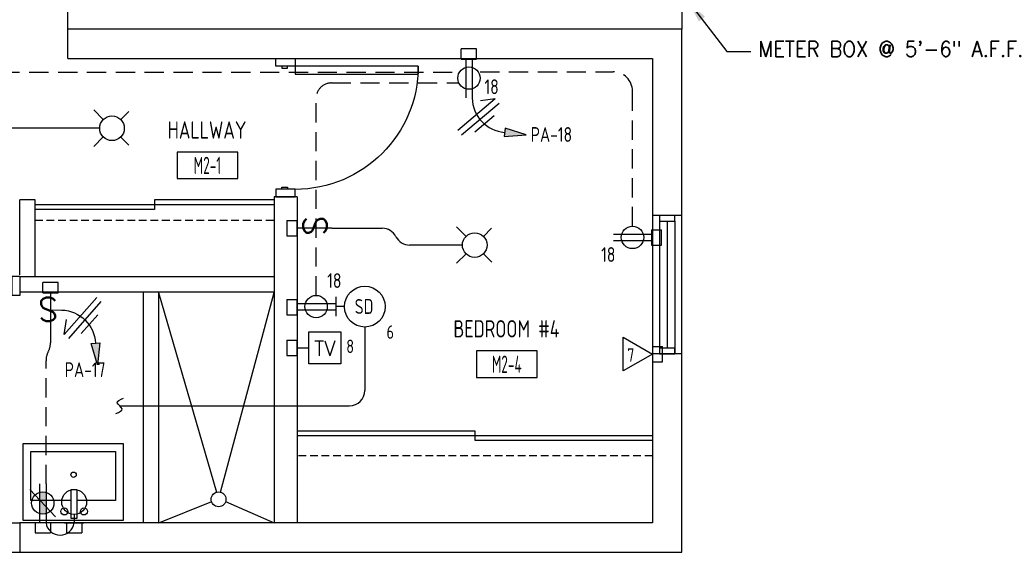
# Model space of a CAD drawing. Header units: inches. Extents: x 23373 to 25224, y 1575 to 4104.
# Tile 4 of 23: x 24049 to 24305, y 1966 to 2105. Entities that reach past the tile are written whole.
import ezdxf
from ezdxf.enums import TextEntityAlignment as Align

# ---------------------------------------------------------------- set-up
doc = ezdxf.new("R2010")
doc.units = ezdxf.units.IN
doc.header["$LTSCALE"] = 2
doc.header["$MEASUREMENT"] = 0
doc.linetypes.add('DASHED', pattern=[0.75, 0.5, -0.25])
doc.linetypes.add('HIDDEN', pattern=[0.375, 0.25, -0.125])
doc.layers.get('0').update_dxf_attribs({"color": 8, "linetype": 'CONTINUOUS'})
for name, color, linetype in [('a-door', 8, 'CONTINUOUS'), ('eeCtvDist', 5, 'CONTINUOUS'), ('eeFaDist', 4, 'CONTINUOUS'), ('eeLight-LINE', 5, 'CONTINUOUS'), ('eeLightDist', 200, 'CONTINUOUS'), ('eeLightSwitches', 200, 'CONTINUOUS'), ('eeRecepDist', 120, 'CONTINUOUS'), ('eeRecepLINE', 120, 'HIDDEN'), ('eeTelDist', 5, 'CONTINUOUS'), ('EL-ANNO-TEXT', 4, 'CONTINUOUS'), ('FIXT', 8, 'CONTINUOUS'), ('G-SYMB', 1, 'CONTINUOUS'), ('roof', 8, 'DASHED'), ('TEXT', 2, 'CONTINUOUS'), ('Walls', 1, 'CONTINUOUS')]:
    doc.layers.add(name, color=color, linetype=linetype)
doc.styles.add('100-48', font='archstyl.shx', dxfattribs={"width": 0.9, "height": 4.8})
doc.styles.add('COMP', font='simplex.shx', dxfattribs={"height": 9})
doc.styles.add('MED', font='archstyl.shx', dxfattribs={"width": 0.8, "height": 0.125})
doc.styles.get("Standard").update_dxf_attribs({"font": 'simplex.shx'})
doc.dimstyles.new('Copy of STANDARD', dxfattribs={"dimtxt": 8, "dimasz": 3, "dimexe": 3, "dimexo": 3, "dimgap": 3, "dimtad": 1, "dimrnd": 1, "dimzin": 3, "dimdsep": 46, "dimlunit": 4, "dimtxsty": 'Standard', "dimblk": 'ARCHTICK', "dimcen": 3, "dimdle": 3, "dimadec": 0, "dimazin": 0, "dimtfac": 1, "dimtix": 1, "dimtofl": 0, "dimtmove": 1, "dimatfit": 3, "dimfxl": 3, "dimtolj": 1, "dimtzin": 0, "dimlwd": -1, "dimlwe": -1, "dimarcsym": 0})

# ---------------------------------------------------------------- blocks, each defined once
blk = doc.blocks.new('Recep-1')
at = {"layer": 'eeRecepDist', "linetype": 'Continuous'}
for p, q in [((0, 0.0176), (0.2108, 0.0176)), ((0, -0.0176), (0.2108, -0.0176))]:
    blk.add_line(p, q, dxfattribs=at)
blk.add_circle((0.1032, 0), 0.0606, dxfattribs=at)
blk = doc.blocks.new('CEIL-LGT')
at = {"layer": 'eeLightDist', "linetype": 'ByBlock'}
for p, q in [((-0.0477, 0.0477), (-0.0991, 0.0991)), ((0.047, 0.047), (0.0916, 0.0916)), ((-0.047, -0.047), (-0.0987, -0.0987)), ((0.0477, -0.0477), (0.0918, -0.0918))]:
    blk.add_line(p, q, dxfattribs=at)
blk.add_circle((0, 0), 0.0667, dxfattribs=at)
blk = doc.blocks.new('TEL-OUT')
at = {"layer": 'eeTelDist', "linetype": 'ByBlock'}
for p, q in [((0, 0), (0.1574, 0.0909)), ((0.1574, 0.0909), (0.1574, -0.0909)), ((0.1574, -0.0909), (0, 0))]:
    blk.add_line(p, q, dxfattribs=at)
at = {"layer": 'eeTelDist'}
blk.add_line((0, -0.0725), (0, 0.0725), dxfattribs=at)
blk = doc.blocks.new('SP-SW')
at = {"layer": 'eeLightSwitches', "linetype": 'ByBlock'}
blk.add_line((0, 0), (0, 0.1873), dxfattribs=at)
blk.add_text('S', height=0.1272, dxfattribs=at).set_placement((-0.0418, 0.0268))
blk = doc.blocks.new('HR RECEPT')
at = {"layer": 'eeRecepDist', "linetype": 'Continuous'}
blk.add_hatch(color=256, dxfattribs=at).paths.add_polyline_path([(-0.2131, -0.2833), (-0.1716, -0.1701), (-0.2169, -0.1628)])
for p, q in [((-0.1716, -0.1701), (-0.2169, -0.1628)), ((-0.2169, -0.1628), (-0.2131, -0.2833)), ((-0.2131, -0.2833), (-0.1716, -0.1701))]:
    blk.add_line(p, q, dxfattribs=at)
at = {"layer": 'eeRecepDist', "linetype": 'ByBlock'}
blk.add_arc((-0.0063, -0.1893), 0.1894, 88.0949, 173.0878, dxfattribs=at)
blk = doc.blocks.new('WiresA')
at = {"layer": 'eeRecepDist'}
for p, q in [((0, 0.1333), (0, -0.1333)), ((0.0333, 0.1333), (0.0768, 0.0641)), ((0.0333, 0.1333), (0.0333, -0.1333)), ((-0.0333, 0.0681), (-0.0333, -0.0681))]:
    blk.add_line(p, q, dxfattribs=at)
blk = doc.blocks.new('Smoke-Dt')
at = {"layer": 'eeFaDist'}
blk.add_circle((0, 0), 0.1104, dxfattribs=at)
at = {"layer": 'eeFaDist', "style": '100-48', "width": 0.9}
blk.add_text('SD', height=0.08, dxfattribs=at).set_placement((-0.0548, -0.0391))
blk = doc.blocks.new('CAJA 4X4 RECEPT')
at = {"layer": 'eeRecepDist', "color": 9}
for p, q in [((24134, 2831.23), (24130, 2831.23)), ((24130, 2828.61), (24130, 2831.23)), ((24134, 2828.61), (24134, 2831.23)), ((24130, 2828.61), (24134, 2828.61))]:
    blk.add_line(p, q, dxfattribs=at)
blk = doc.blocks.new('AINC-ROOMID')
at = {"layer": 'G-SYMB'}
blk.add_lwpolyline([(-0.2473, -0.3519), (0.2533, -0.3519), (0.2533, -0.1607), (-0.2473, -0.1607)], close=True, dxfattribs=at)
at = {"layer": 'G-SYMB', "color": 4, "linetype": 'Continuous', "style": 'MED', "oblique": -180, "text_generation_flag": 6}
for tag, p in [('%%UROOM-ID', (0, 0.2093)), ('%%USPAN', (0, 0))]:
    blk.add_attdef(tag, text='', height=0.125, rotation=180, dxfattribs=at).set_placement(p, align=Align.MIDDLE)
at = {"layer": 'G-SYMB', "color": 4, "linetype": 'Continuous', "style": 'MED', "text_generation_flag": 6, "width": 0.75}
blk.add_attdef('R-NUM', text='', height=0.125, rotation=180, dxfattribs=at).set_placement((0.003, -0.2563), align=Align.MIDDLE)
blk = doc.blocks.new('_ArchTick')
at = {"color": 0, "linetype": 'ByBlock', "const_width": 0.15}
blk.add_lwpolyline([(-0.5, -0.5), (0.5, 0.5)], dxfattribs=at)
blk = doc.blocks.new('RECEP-gf')
at = {"layer": 'eeRecepDist'}
blk.add_hatch(color=256, dxfattribs=at).paths.add_polyline_path([(137.8165, 590.8342, 0.073698), (137.8191, 590.8518, 0.073698), (137.8165, 590.8693), (137.7006, 590.8693, 0.073698), (137.698, 590.8518, 0.073698), (137.7006, 590.8342)])
at = {"layer": 'eeRecepDist', "linetype": 'Continuous'}
for p, q in [((137.6553, 590.8693), (137.8662, 590.8693)), ((137.6553, 590.8342), (137.8662, 590.8342))]:
    blk.add_line(p, q, dxfattribs=at)
blk.add_circle((137.7585, 590.8518), 0.0606, dxfattribs=at)
blk = doc.blocks.new('GF RECEP ACT')
at = {"layer": 'eeRecepDist'}
blk.add_line((137.6845, 589.8277), (137.8326, 589.9662), dxfattribs=at)
blk.add_blockref('RECEP-gf', (0, -0.9548), dxfattribs=at)
blk = doc.blocks.new('WALL-LGT')
at = {"layer": 'eeLightDist', "linetype": 'ByBlock'}
for p, q in [((-0.0525, 0), (0.0525, 0)), ((0, 0.0456), (0, 0))]:
    blk.add_line(p, q, dxfattribs=at)
blk.add_circle((0, 0.1131), 0.0675, dxfattribs=at)

msp = doc.modelspace()

# ---------------------------------------------------------------- linework, layer by layer
for p, q in [((24081.09148356, 2034.04790671), (24081.09148356, 1974.04790671)), ((24085.09148356, 2034.04790671), (24085.09148356, 1974.04790671)), ((24085.09148356, 2034.04790671), (24100.16488747, 1982.08759227)), ((24101.18113687, 1982.08288339), (24115.09148356, 2034.04790671)), ((24098.84145866, 1979.59561389), (24085.09148356, 1974.04790671)), ((24102.49419008, 1979.61586181), (24115.09148356, 1974.12440982))]:
    msp.add_line(p, q)
msp.add_circle((24100.66439217, 1980.224908), 1.92849622)
at = {"layer": 'a-door', "linetype": 'Continuous', "lineweight": -3}
for p, q in [((24115.09148356, 2056.82101302), (24052.96648356, 2056.82101302)), ((24115.09148356, 2058.07101302), (24084.02898356, 2058.07101302)), ((24084.02898356, 2058.07101302), (24084.02898356, 2055.57101302)), ((24084.02898356, 2055.57101302), (24052.96648356, 2055.57101302)), ((24121.09148356, 1998.07101213), (24167.27898356, 1998.07101213)), ((24167.27898356, 1998.07101213), (24167.27898356, 1995.57101213)), ((24121.09148356, 1996.82101213), (24213.46648356, 1996.82101213)), ((24167.27898356, 1995.57101213), (24213.46648356, 1995.57101213))]:
    msp.add_line(p, q, dxfattribs=at)
at = {"layer": 'a-door'}
for p, q in [((24213.46648356, 2054.07101213), (24213.46648489, 2018.07101213)), ((24221.03438172, 2054.07101213), (24221.03438172, 2018.07101213)), ((24215.27898423, 2052.57101014), (24215.27898423, 2018.07101213)), ((24217.27898423, 2052.57101014), (24217.27898423, 2019.57101213)), ((24219.27898423, 2052.57101014), (24219.27898423, 2018.07101213)), ((24012.96648356, 1974.07101258), (24048.96648356, 1974.07101258)), ((24012.96648356, 1966.44601213), (24048.96648356, 1966.44601346))]:
    msp.add_line(p, q, dxfattribs=at)
at = {"layer": 'a-door', "linetype": 'Continuous', "lineweight": -3}
for points in [[(24115.59148356, 2092.82101258), (24115.59148356, 2094.82101258), (24120.59148356, 2094.82101258), (24120.59148356, 2092.82101258)], [(24117.09148356, 2092.82101258), (24117.09148356, 2092.32101258), (24118.59148356, 2092.32101258), (24118.59148356, 2092.82101258)], [(24120.59148356, 2092.82101258), (24120.59148356, 2090.82101258), (24152.59148356, 2090.82101258), (24152.59148356, 2092.82101258)], [(24115.59148356, 2060.87440982), (24115.59148356, 2058.87440982), (24120.59148356, 2058.87440982), (24120.59148356, 2060.87440982)], [(24117.09148356, 2060.87440982), (24117.09148356, 2061.37440982), (24118.59148356, 2061.37440982), (24118.59148356, 2060.87440982)], [(24046.96648356, 2038.25260753), (24048.96648356, 2038.25260753), (24048.96648356, 2033.25260753), (24046.96648356, 2033.25260753)]]:
    msp.add_lwpolyline(points, close=True, dxfattribs=at)
at = {"layer": 'a-door'}
for points in [[(24215.27898423, 2054.07101014), (24215.27898423, 2052.57101014), (24219.27898423, 2052.57101014), (24219.27898423, 2054.07101014)], [(24215.27898423, 2019.57101213), (24215.27898423, 2018.07101213), (24219.27898423, 2018.07101213), (24219.27898423, 2019.57101213)]]:
    msp.add_lwpolyline(points, close=True, dxfattribs=at)
at = {"layer": 'a-door', "linetype": 'Continuous', "lineweight": -3, "extrusion": (0, 0, -1)}
msp.add_arc((-24120.59148356, 2092.82101258), 32, 180, 270, dxfattribs=at)
at = {"layer": 'eeCtvDist', "linetype": 'ByBlock'}
for p, q in [((24121.09074747, 2023.16138705), (24121.09074747, 2016.05967319)), ((24124.11857538, 2023.79769396), (24132.49290304, 2023.79769396)), ((24124.11857538, 2015.42336629), (24124.11857538, 2023.79769396)), ((24132.49290304, 2023.79769396), (24132.49290304, 2015.42336629)), ((24121.09074747, 2019.61053012), (24124.11857538, 2019.61053012)), ((24132.49290304, 2015.42336629), (24124.11857538, 2015.42336629))]:
    msp.add_line(p, q, dxfattribs=at)
at = {"layer": 'eeFaDist', "ltscale": 2}
for p, q in [((24130.08247741, 2050.70864398), (24143.22841553, 2050.70864398)), ((24164.0782476, 2046.33364376), (24150.35999155, 2046.33364376)), ((24138.69969231, 2025.03280781), (24138.69969231, 2008.52891597)), ((24074.97514442, 2004.52891597), (24134.69969231, 2004.52891597))]:
    msp.add_line(p, q, dxfattribs=at)
at = {"layer": 'eeFaDist'}
for p, q in [((24131.21069902, 2027.81182945), (24131.21069902, 2032.85447568)), ((24133.39934756, 2030.33315256), (24131.21069902, 2030.33315256))]:
    msp.add_line(p, q, dxfattribs=at)
at = {"layer": 'eeFaDist', "ltscale": 2}
for centre, start, end in [((24143.22841553, 2046.70864398), 26.944356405, 90), ((24150.35999155, 2050.33364376), 206.9443564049, 270), ((24134.69969231, 2008.52891597), 270, 0)]:
    msp.add_arc(centre, 4, start, end, dxfattribs=at)
at = {"layer": 'eeFaDist', "ltscale": 10}
msp.add_spline([(24073.99877729, 2002.54959745), (24075.62697306, 2003.75398394), (24074.32332183, 2005.30384257), (24075.95151761, 2006.50822907)], degree=3, dxfattribs=at)
at = {"layer": 'eeLight-LINE', "ltscale": 10}
msp.add_line((24069.7657476, 2076.70880444), (24031.38405701, 2076.70880444), dxfattribs=at)
at = {"layer": 'eeLightSwitches', "ltscale": 2}
msp.add_arc((24059.46760819, 1974.59427258), 3.69182501, 187.7861527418, 352.6745831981, dxfattribs=at)
at = {"layer": 'eeRecepDist', "color": 8, "ltscale": 2}
for p, q in [((24164.93790235, 2094.70880444), (24166.62457431, 2094.70864398)), ((24056.12314758, 2033.95872465), (24057.80981955, 2033.95856419)), ((24055.80981954, 1974.09395798), (24054.12314758, 1974.09411844)), ((24063.97169371, 1974.12354789), (24062.28502175, 1974.12370835))]:
    msp.add_line(p, q, dxfattribs=at)
at = {"layer": 'eeRecepLINE', "ltscale": 10}
for p, q in [((23961.45474797, 2091.25742149), (24162.87555613, 2091.25742149)), ((24168.68851916, 2091.37868822), (24203.30051115, 2091.37868821)), ((24130.04554861, 2088.49813309), (24163.15829015, 2088.49808465)), ((24126.04554276, 2033.24139617), (24126.04554276, 2084.49813309)), ((24208.30051115, 2051.24139616), (24208.30051115, 2086.37868821)), ((24056.96648356, 2029.46277945), (24059.89845216, 2029.43986854)), ((24056.96648356, 2025.10238894), (24056.96648356, 2020.9367125)), ((24055.80981955, 1984.21415027), (24055.80981955, 2016.26815719))]:
    msp.add_line(p, q, dxfattribs=at)
for centre, radius, start, end in [((24203.30051115, 2086.37868821), 5, 0, 90), ((24130.04554276, 2084.49813309), 4, 89.9999161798, 180), ((24051.96648356, 2020.9367125), 5, 332.1696249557, 0), ((24060.80981955, 2016.26815719), 5, 152.1696249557, 180)]:
    msp.add_arc(centre, radius, start, end, dxfattribs=at)
at = {"layer": 'FIXT'}
for p, q in [((24049.84616834, 1994.70220392), (24075.84616834, 1994.70220392)), ((24049.84616834, 1974.70220392), (24049.84616834, 1994.70220392)), ((24075.84616834, 1994.70220392), (24075.84616834, 1974.70220392)), ((24051.84616834, 1992.70220392), (24073.84616834, 1992.70220392)), ((24051.84616834, 1979.94823022), (24051.84616834, 1992.70220392)), ((24073.84616834, 1992.70220392), (24073.84616834, 1979.94823022)), ((24062.29990041, 1982.73215777), (24062.29990041, 1975.2916151)), ((24063.90197562, 1982.73215777), (24062.29990041, 1982.73215777)), ((24063.90197562, 1975.2916151), (24063.90197562, 1982.73215777)), ((24062.29990041, 1979.94823022), (24051.84616834, 1979.94823022)), ((24073.84616834, 1979.94823022), (24063.90197562, 1979.94823022)), ((24075.84616834, 1974.70220392), (24049.84616834, 1974.70220392)), ((24062.29990041, 1975.2916151), (24063.90197562, 1975.2916151))]:
    msp.add_line(p, q, dxfattribs=at)
for centre, radius in [((24062.98649338, 1986.62411933), 0.68659297), ((24060.58341799, 1977.06593955), 0.91544482), ((24065.67564293, 1977.06593955), 0.91544482)]:
    msp.add_circle(centre, radius, dxfattribs=at)
at = {"layer": 'roof', "ltscale": 2}
for p, q in [((24052.96648356, 2052.82595265), (24115.09148356, 2052.82595265)), ((24213.46648356, 1991.57595177), (24121.09148356, 1991.57595177))]:
    msp.add_line(p, q, dxfattribs=at)
at = {"layer": 'Walls'}
for p, q in [((24221.09148356, 2146.07101258), (24221.09148356, 2102.44601258)), ((24061.46648356, 2102.44601258), (24061.46648356, 2110.07101258)), ((24221.09148356, 2102.44601258), (24061.46648356, 2102.44601258)), ((24061.46648356, 2094.82101258), (24061.46648356, 2102.44601258)), ((24221.09148356, 1966.44601258), (24221.09148356, 2102.44601258)), ((24061.46648356, 2094.82101258), (24213.46648356, 2094.82101258)), ((24213.46648356, 2094.82101258), (24213.46648356, 1974.07101258)), ((24115.09148356, 2058.87440982), (24115.09148356, 1974.12440982)), ((24121.09148356, 2058.87440982), (24115.09148356, 2058.87440982)), ((24121.09148356, 2058.87440982), (24121.09148356, 1974.12440982)), ((24048.96648356, 2038.57101302), (24048.96648356, 2058.07101302)), ((24052.96648356, 2058.07101302), (24048.96648356, 2058.07101302)), ((24052.96648356, 2038.07101302), (24052.96648356, 2058.07101302)), ((24221.09148356, 2054.07101213), (24213.46648356, 2054.07101213)), ((24115.09148356, 2038.07101302), (24048.96648356, 2038.07101302)), ((24048.96648356, 2038.07101302), (24048.96648356, 2034.07101302)), ((24115.09148356, 2034.07101302), (24048.96648356, 2034.07101302)), ((24221.09148356, 2018.07101213), (24213.46648489, 2018.07101213)), ((24213.46648356, 1974.07101258), (24048.96648356, 1974.07101258)), ((24048.96648356, 1974.07101258), (24048.96648356, 1966.44601346)), ((23906.96648356, 1966.44601258), (24221.09148356, 1966.44601258))]:
    msp.add_line(p, q, dxfattribs=at)

# ---------------------------------------------------------------- block references
ref = msp.add_blockref('AINC-ROOMID', (24097.68996955, 2076.26082353), dxfattribs=dict(xscale=31.40809428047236, yscale=35.94597718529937, zscale=31.40809428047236))
ref.add_attrib('%%USPAN', 'HALLWAY', dxfattribs={"layer": 'G-SYMB', "color": 4, "linetype": 'Continuous', "height": 4.493247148, "rotation": 180, "style": 'MED', "text_generation_flag": 6, "width": 0.873758}).set_placement((24097.68996955, 2076.26082353), align=Align.MIDDLE)
ref.add_attrib('R-NUM', 'M2-1', dxfattribs={"layer": 'G-SYMB', "color": 4, "linetype": 'Continuous', "height": 4.493247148, "rotation": 180, "style": 'MED', "text_generation_flag": 6, "width": 0.655319}).set_placement((24097.78343931, 2067.04787879), align=Align.MIDDLE)
ref = msp.add_blockref('AINC-ROOMID', (24175.51889134, 2024.57382971), dxfattribs=dict(xscale=31.40809428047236, yscale=35.94597718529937, zscale=31.40809428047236))
ref.add_attrib('%%USPAN', 'BEDROOM #4', dxfattribs={"layer": 'G-SYMB', "color": 4, "linetype": 'Continuous', "height": 4.493247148, "rotation": 180, "style": 'MED', "text_generation_flag": 6, "width": 0.873758}).set_placement((24175.51889134, 2024.57382971), align=Align.MIDDLE)
ref.add_attrib('R-NUM', 'M2-4', dxfattribs={"layer": 'G-SYMB', "color": 4, "linetype": 'Continuous', "height": 4.493247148, "rotation": 180, "style": 'MED', "text_generation_flag": 6, "width": 0.655319}).set_placement((24175.6123611, 2015.36088496), align=Align.MIDDLE)
at = {"layer": 'eeFaDist', "xscale": 48, "yscale": 48, "zscale": 48}
msp.add_blockref('Smoke-Dt', (24138.69969231, 2030.33315256), dxfattribs=at)
at = {"layer": 'eeLightDist', "xscale": 48, "yscale": 48, "zscale": 48}
for name, p in [('CEIL-LGT', (24072.96574747, 2076.70880444)), ('CEIL-LGT', (24167.27824747, 2046.33364376)), ('WALL-LGT', (24063.12930045, 1974.12354789))]:
    msp.add_blockref(name, p, dxfattribs=at)
at = {"layer": 'eeLightSwitches', "xscale": 48, "yscale": 48, "zscale": 48}
for p, rotation in [((24130.08247741, 2050.70864398), 90), ((24056.96648356, 2033.95864442), 180)]:
    msp.add_blockref('SP-SW', p, dxfattribs=dict(at, rotation=rotation))
at = {"layer": 'eeRecepDist'}
for p in [(33.78222364, -733.9003666), (-75.03253113, -794.65044639)]:
    msp.add_blockref('CAJA 4X4 RECEPT', p, dxfattribs=at)
for name, p, xscale, yscale, zscale, rotation in [('Recep-1', (24165.78123833, 2094.70872421), 48, 48, 48, 269.9945491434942), ('HR RECEPT', (24166.62361154, 2084.5886122), 47.99999999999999, 47.99999999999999, 47.99999999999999, 92.73279432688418), ('Recep-1', (24203.34563563, 2048.33411533), 48, 48, 48, 359.9945491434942), ('Recep-1', (24121.09066724, 2030.33411534), 48, 48, 48, 359.9945491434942), ('HR RECEPT', (24059.89845216, 2029.43986854), -48, 47.99999999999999, 48, 356.1648807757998)]:
    msp.add_blockref(name, p, dxfattribs=dict(at, xscale=xscale, yscale=yscale, zscale=zscale, rotation=rotation))
for p, rotation in [((21289.85657642, 26182.70718732), 270), ((21384.6457426, 26180.33218731), 270), ((21289.85657642, 26162.20093422), 270), ((21289.85657642, 26151.60907346), 270), ((21384.85657642, 26149.9864277), 270), ((48186.96549825, 4802.70312902), 180), ((48195.12737243, 4802.73271893), 180)]:
    msp.add_blockref('CAJA 4X4 RECEPT', p, dxfattribs=dict(at, rotation=rotation))
at = {"layer": 'eeRecepLINE'}
for p, xscale, yscale, zscale, rotation in [((24168.77062062, 2079.0363344), -47.99999999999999, 47.99999999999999, 47.99999999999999, 310.1680123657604), ((24065.95481575, 2026.84683347), 47.99999999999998, 47.99999999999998, 47.99999999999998, 138.5199736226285)]:
    msp.add_blockref('WiresA', p, dxfattribs=dict(at, xscale=xscale, yscale=yscale, zscale=zscale, rotation=rotation))
at = {"layer": 'eeTelDist', "xscale": 48, "yscale": 48, "zscale": 48}
for name, p, rotation in [('TEL-OUT', (24213.46574747, 2017.98788436), 180), ('GF RECEP ACT', (-4260.08640062, 8591.66993925), 270)]:
    msp.add_blockref(name, p, dxfattribs=dict(at, rotation=rotation))

# ---------------------------------------------------------------- texts
at = {"layer": 'eeCtvDist', "color": 4, "style": '100-48', "width": 0.9}
for s, p in [('6', (24144.34643629, 2021.98181047)), ('8', (24133.88067229, 2018.26098505)), ('7', (24206.91905715, 2015.98783477))]:
    msp.add_text(s, height=3.48769622, dxfattribs=at).set_placement(p)
at = {"layer": 'eeCtvDist', "color": 4, "linetype": 'ByBlock'}
msp.add_text('TV', height=3.84, dxfattribs=at).set_placement((24128.30976351, 2017.57161198), align=Align.CENTER)
at = {"layer": 'eeRecepDist', "style": '100-48', "width": 0.9}
for s, p in [('18', (24169.82689213, 2085.59516325)), ('PA-18', (24181.8217789, 2073.17099487)), ('18', (24200.15133826, 2041.95884478)), ('18', (24128.93414754, 2035.18100501)), ('PA-17', (24060.65700855, 2012.01603551))]:
    msp.add_text(s, height=3.84, dxfattribs=at).set_placement(p)
at = {"layer": 'EL-ANNO-TEXT', "ltscale": 10, "insert": (24325.91036905, 2099.32632724), "char_height": 4, "width": 84.8931842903, "attachment_point": 3, "line_spacing_factor": 0.96724, "style": 'COMP'}
msp.add_mtext('\\pxql;METER BOX @ 5\'-6" A.F.F.', dxfattribs=at)

# ---------------------------------------------------------------- leaders
at = {"layer": 'TEXT', "ltscale": 10}
msp.add_leader([(24222.70794623, 2109.87004211), (24232.81307071, 2096.65763593), (24239.11110599, 2096.65763593)], dimstyle='Copy of STANDARD', override={"dimasz": 6, "dimtad": 0}, dxfattribs=at)

doc.saveas('drawing.dxf')
